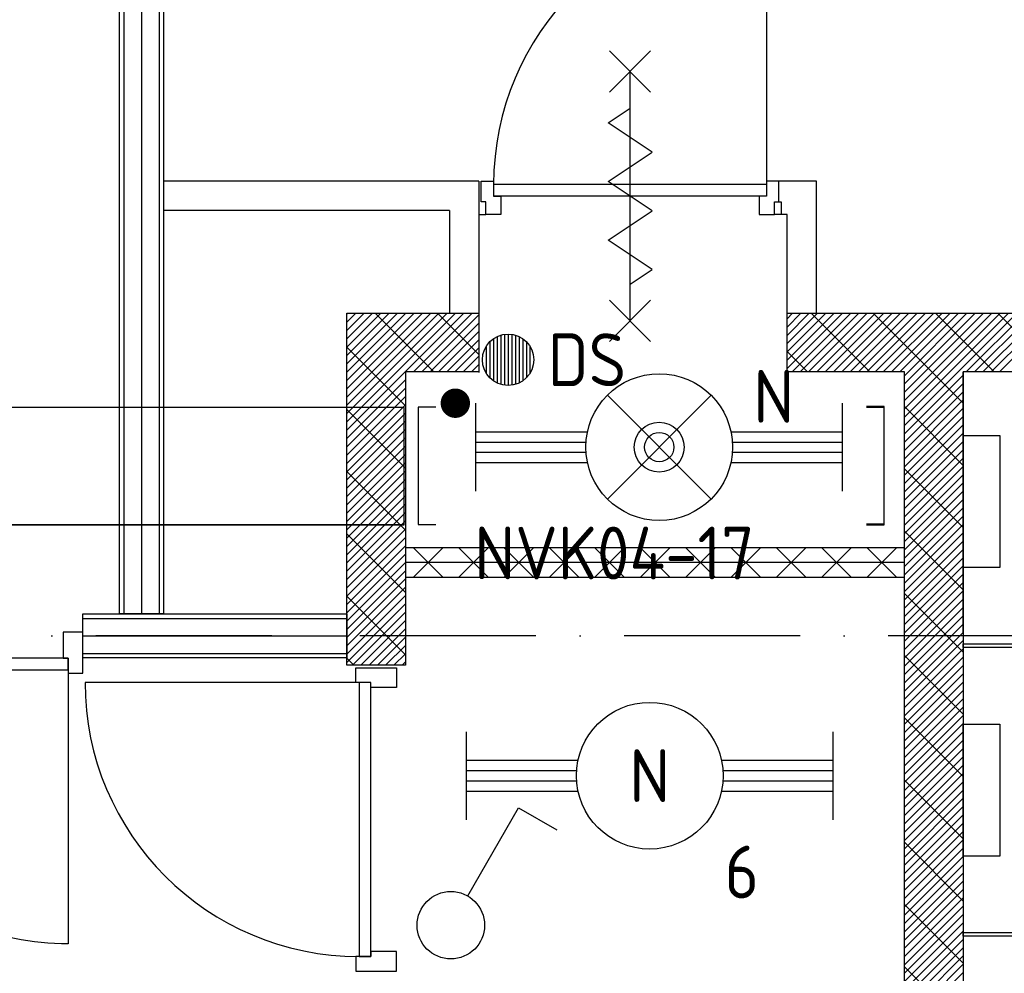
# Model space of a CAD drawing. Header units: millimetres. Extents: x -6587 to 112313, y 244 to 84344.
# Tile 22 of 63: x 26184 to 29539, y 49557 to 52807. Entities that reach past the tile are written whole.
import ezdxf
from ezdxf.enums import TextEntityAlignment as Align

# ---------------------------------------------------------------- set-up
doc = ezdxf.new("R2010")
doc.units = ezdxf.units.MM
doc.header["$LTSCALE"] = 100
doc.header["$PDMODE"] = 1
doc.linetypes.add('DASHDOT', pattern=[9, 6, -1.5, 0, -1.5])
doc.layers.get('0').update_dxf_attribs({"color": 9, "linetype": 'CONTINUOUS'})
for name, color, linetype in [('AL$1----_ALGEMEEN', 7, 'CONTINUOUS'), ('AL$7----_STRAMIEN', 1, 'DASHDOT'), ('AL22----_BINNENWAND', 7, 'CONTINUOUS'), ('AL22----_CAMPINGWANDJE', 1, 'CONTINUOUS'), ('AL28----_KONSTRUKTIE', 3, 'CONTINUOUS'), ('AL32----_BINNENKOZ', 7, 'CONTINUOUS'), ('AL32----_DRAAIRICHTING', 1, 'CONTINUOUS'), ('AL74----_INRSANITAIR', 7, 'CONTINUOUS'), ('ALL-----_REFLIJNEN', 8, 'CONTINUOUS'), ('ALXA7---_KALKZVUIL', 1, 'CONTINUOUS'), ('ALXAA---_GEWBETON', 12, 'CONTINUOUS'), ('ALXAB---_PREFABBETON', 1, 'CONTINUOUS'), ('BOUW', 8, 'CONTINUOUS'), ('EB63101-_ATTRIB', 2, 'CONTINUOUS'), ('EB63501-_ATTRIB', 2, 'CONTINUOUS'), ('EB6521--_ATTRIB', 2, 'CONTINUOUS'), ('EL63101-_LICHT-ARM', 3, 'CONTINUOUS'), ('EL63102-_LICHT-SCH', 3, 'CONTINUOUS'), ('EL63501-_NOODVRL-ARM', 3, 'CONTINUOUS'), ('EL6521--_BEWAKING', 3, 'CONTINUOUS'), ('KABELGOOT1', 8, 'CONTINUOUS'), ('LIJN025', 10, 'CONTINUOUS')]:
    doc.layers.add(name, color=color, linetype=linetype)
doc.styles.add('1_8', font='iso', dxfattribs={"width": 0.7, "height": 1.8})
doc.styles.add('2_0', font='iso', dxfattribs={"height": 200})
doc.styles.get("Standard").update_dxf_attribs({"font": 'iso.shx'})

# ---------------------------------------------------------------- blocks, each defined once
blk = doc.blocks.new('ES3S1')
blk.add_lwpolyline([(0.575, 0.996), (2.309, 4), (3.608, 3.25)])
blk.add_circle((0, 0), 1.15)
at = {"style": '1_8'}
for tag, flags, p in [('SCHAK', 8, (3, 5.5)), ('KAST', 9, (-3, 0.5)), ('M_CODE', 9, (0, 0)), ('DOEL', 9, (-3, -2)), ('GROEP', 9, (-3, -4.5))]:
    blk.add_attdef(tag, text='', height=1.8, dxfattribs=dict(at, flags=flags)).set_placement(p, align=Align.MIDDLE_CENTER)
blk = doc.blocks.new('EJ3T20')
at = {"color": 0}
for p, q in [((-6.25, -1.5), (-6.25, 1.5)), ((6.25, -1.5), (6.25, 1.5)), ((-6.25, 0.525), (-2.444, 0.525)), ((2.444, 0.525), (6.25, 0.525)), ((-6.25, 0.175), (-2.494, 0.175)), ((2.494, 0.175), (6.25, 0.175)), ((-6.25, -0.175), (-2.494, -0.175)), ((2.494, -0.175), (6.25, -0.175)), ((-6.25, -0.525), (-2.444, -0.525)), ((2.444, -0.525), (6.25, -0.525))]:
    blk.add_line(p, q, dxfattribs=at)
blk.add_circle((0, 0), 2.5, dxfattribs=at)
at = {"color": 6, "style": '1_8'}
for tag, flags, p in [('SCHAK', 8, (3.5, 2.75)), ('A_CODE', 8, (0, 0)), ('GROEP', 8, (-3.5, -2.75)), ('KAST', 9, (3.5, -2.75))]:
    blk.add_attdef(tag, text='', height=1.8, dxfattribs=dict(at, flags=flags)).set_placement(p, align=Align.MIDDLE)
blk = doc.blocks.new('EJ3T21')
at = {"color": 0}
for p, q in [((-1.768, 1.768), (1.768, -1.768)), ((1.768, 1.768), (-1.768, -1.768)), ((-6.25, -1.5), (-6.25, 1.5)), ((6.25, -1.5), (6.25, 1.5)), ((-6.25, 0.525), (-2.444, 0.525)), ((2.444, 0.525), (6.25, 0.525)), ((-6.25, 0.175), (-2.494, 0.175)), ((2.494, 0.175), (6.25, 0.175)), ((-6.25, -0.175), (-2.494, -0.175)), ((2.494, -0.175), (6.25, -0.175)), ((-6.25, -0.525), (-2.444, -0.525)), ((2.444, -0.525), (6.25, -0.525))]:
    blk.add_line(p, q, dxfattribs=at)
at = {"color": 6}
blk.add_lwpolyline([(1.768, -1.768), (1.75, -1.75)], dxfattribs=at)
at = {"color": 0}
for radius in [2.5, 0.85, 0.5]:
    blk.add_circle((0, 0), radius, dxfattribs=at)
at = {"color": 6, "style": '1_8'}
for tag, flags, p in [('A_CODE', 8, (-3.5, 2.75)), ('SCHAK', 8, (3.5, 2.75)), ('GROEP', 8, (-3.5, -2.75)), ('KAST', 9, (3.5, -2.75))]:
    blk.add_attdef(tag, text='', height=1.8, dxfattribs=dict(at, flags=flags)).set_placement(p, align=Align.MIDDLE)
blk = doc.blocks.new('ES652102')
for p, q in [((-1, 1.436), (-1, -1.436)), ((-0.75, 1.581), (-0.75, -1.581)), ((-0.5, 1.677), (-0.5, -1.677)), ((-0.25, 1.732), (-0.25, -1.732)), ((0, 1.75), (0, -1.75)), ((0.25, 1.732), (0.25, -1.732)), ((0.5, 1.677), (0.5, -1.677)), ((0.75, 1.581), (0.75, -1.581)), ((1, 1.436), (1, -1.436)), ((-1.5, 0.901), (-1.5, -0.901)), ((-1.25, 1.225), (-1.25, -1.225)), ((1.25, 1.225), (1.25, -1.225)), ((1.5, -0.901), (1.5, 0.901))]:
    blk.add_line(p, q)
blk.add_circle((0, 0), 1.75)
at = {"style": '1_8'}
for tag, p in [('NUMMER', (0, 3.5)), ('CODE', (0, 0))]:
    blk.add_attdef(tag, text='', height=1.8, dxfattribs=at).set_placement(p, align=Align.MIDDLE)
at = {"style": '1_8', "flags": 9}
blk.add_attdef('M_CODE', text='', height=1.8, dxfattribs=at).set_placement((0, 0), align=Align.MIDDLE)
blk = doc.blocks.new('ES3G01')
at = {"color": 0}
for p, q in [((-1.768, 1.768), (1.768, -1.768)), ((1.768, 1.768), (-1.768, -1.768))]:
    blk.add_line(p, q, dxfattribs=at)
at = {"color": 6}
blk.add_lwpolyline([(1.768, -1.768), (1.75, -1.75)], dxfattribs=at)
blk.add_circle((0, 0), 2.5)
at = {"color": 0}
for radius in [0.85, 0.5]:
    blk.add_circle((0, 0), radius, dxfattribs=at)
at = {"color": 6, "style": '1_8'}
for tag, flags, p in [('A_CODE', 8, (-3.5, 2.75)), ('SCHAK', 8, (3.5, 2.75)), ('GROEP', 8, (-3.5, -2.75)), ('KAST', 9, (3.5, -2.75))]:
    blk.add_attdef(tag, text='', height=1.8, dxfattribs=dict(at, flags=flags)).set_placement(p, align=Align.MIDDLE)
blk = doc.blocks.new('EH100003')
blk.add_lwpolyline([(-1, -0.5), (0, -0.5), (0, 0.5), (-1, 0.5)])
at = {"style": '2_0', "flags": 9}
for tag in ['FUNCTIE', 'SCHOT']:
    blk.add_attdef(tag, text='', height=0.5, dxfattribs=at).set_placement((0, 0), align=Align.MIDDLE)
blk = doc.blocks.new('EH100000')
at = {"linetype": 'ByBlock'}
for p, q in [((1, 0.5), (0, 0.5)), ((1, 0.5, 1), (0, 0.5, 1)), ((0, -0.5, 1), (1, -0.5, 1)), ((1, -0.5), (0, -0.5))]:
    blk.add_line(p, q, dxfattribs=at)
at = {"linetype": 'ByBlock', "invisible_edges": 15}
for points in [[(1, -0.5), (0, -0.5), (0, 0.5), (1, 0.5)], [(0, 0.5), (1, 0.5), (1, 0.5, 1), (0, 0.5, 1)], [(0, -0.5, 1), (1, -0.5, 1), (1, -0.5), (0, -0.5)]]:
    blk.add_3dface(points, dxfattribs=at)
at = {"linetype": 'ByBlock', "style": '2_0', "flags": 8}
blk.add_attdef('FUNCTIE', text='', height=0.5, dxfattribs=at).set_placement((0.5, 0), align=Align.MIDDLE)
at = {"linetype": 'ByBlock', "flags": 9}
blk.add_attdef('SCHOT', text='', height=0.5, dxfattribs=at).set_placement((0.5, 0), align=Align.MIDDLE)
blk = doc.blocks.new('EH100005')
blk.add_lwpolyline([(-1, -0.5), (0, -0.5), (0, 0.5), (-1, 0.5)])
at = {"style": '2_0', "flags": 9}
blk.add_attdef('HULPSTUK', text='', height=0.5, dxfattribs=at).set_placement((0, 0), align=Align.MIDDLE)
blk = doc.blocks.new('A$Cb38f1ce1')
at = {"layer": 'AL$1----_ALGEMEEN', "color": 8}
blk.add_line((26147.7, 44189.8), (26147.7, 45080), dxfattribs=at)
at = {"layer": 'AL$7----_STRAMIEN', "color": 1}
blk.add_line((35493.2, 44180), (750, 44180), dxfattribs=at)
at = {"layer": 'AL22----_BINNENWAND', "color": 8}
for p, q in [((23272.7, 44255), (23272.7, 51290)), ((23422.7, 51290), (23422.7, 44255)), ((24497.7, 45730), (23422.7, 45730)), ((24497.7, 45730), (24497.7, 45078)), ((24397.7, 45630), (23422.7, 45630)), ((24397.7, 45630), (24397.7, 45278.7)), ((25947.7, 44480), (24247.7, 44480)), ((24247.7, 44480), (24247.7, 44380)), ((25947.7, 44480), (24247.7, 44480)), ((24247.7, 44480), (24247.7, 44380)), ((25947.7, 44380), (25947.7, 44480)), ((25947.7, 44380), (25947.7, 44480)), ((24247.7, 44380), (25947.7, 44380)), ((24247.7, 44380), (25947.7, 44380)), ((23147.9, 44255), (24047.7, 44255)), ((23147.9, 44105), (23147.9, 44255)), ((23422.7, 44255), (23272.7, 44255)), ((24047.7, 44255), (24047.7, 44105)), ((24047.7, 44105), (23147.9, 44105))]:
    blk.add_line(p, q, dxfattribs=at)
at = {"layer": 'AL22----_BINNENWAND', "color": 8, "linetype": 'Continuous'}
for p, q in [((23287.7, 51290), (23287.7, 44255)), ((23407.7, 51290), (23407.7, 44255)), ((23147.9, 44240), (24047.7, 44240)), ((23147.9, 44120), (24047.7, 44120))]:
    blk.add_line(p, q, dxfattribs=at)
at = {"layer": 'AL22----_CAMPINGWANDJE', "color": 8}
for p, q in [((26147.7, 44153.5), (27391.2, 44153.5)), ((26147.7, 44140.5), (26147.7, 44153.5)), ((27391.2, 44140.5), (26147.7, 44140.5)), ((26147.7, 43169.5), (27391.2, 43169.5)), ((26147.7, 43156.5), (26147.7, 43169.5)), ((27391.2, 43156.5), (26147.7, 43156.5))]:
    blk.add_line(p, q, dxfattribs=at)
at = {"layer": 'AL28----_KONSTRUKTIE', "color": 8}
for p, q in [((24047.7, 44080), (24047.7, 45280)), ((25547.7, 45280), (30647.7, 45280)), ((24247.7, 45080), (24247.7, 44080)), ((25947.7, 40530), (25947.7, 45080)), ((30447.7, 45080), (26147.7, 45080)), ((26147.7, 45080), (26147.7, 42230)), ((24247.7, 44080), (24047.7, 44080))]:
    blk.add_line(p, q, dxfattribs=at)
at = {"layer": 'AL32----_BINNENKOZ', "color": 8}
for p, q in [((24078.2, 44021.5), (24078.2, 44071.5)), ((24078.2, 44071.5), (24217.2, 44071.5)), ((24217.2, 44071.5), (24217.2, 44004.5)), ((24129.2, 44021.5), (24078.2, 44021.5)), ((24129.2, 44021.5), (24089.2, 44021.5)), ((24089.2, 44021.5), (24089.2, 43087.5)), ((24089.2, 44021.5), (24089.2, 43087.5)), ((24129.2, 43087.5), (24129.2, 44021.5)), ((24129.2, 44004.5), (24129.2, 44021.5)), ((24217.2, 44004.5), (24129.2, 44004.5)), ((24129.2, 43087.5), (24078.2, 43087.5)), ((24078.2, 43087.5), (24078.2, 43037.5)), ((24089.2, 43087.5), (24129.2, 43087.5)), ((24129.2, 43104.5), (24129.2, 43087.5)), ((24217.2, 43104.5), (24129.2, 43104.5)), ((24217.2, 43037.5), (24217.2, 43104.5)), ((24078.2, 43037.5), (24217.2, 43037.5))]:
    blk.add_line(p, q, dxfattribs=at)
for points in [[(23080.9, 44104.5), (23097.9, 44104.5), (23097.9, 44053.5), (23147.9, 44053.5), (23147.9, 44192.5), (23080.9, 44192.5)], [(22163.9, 44104.5), (22163.9, 44064.5), (23097.9, 44064.5), (23097.9, 44104.5)]]:
    blk.add_lwpolyline(points, close=True, dxfattribs=at)
at = {"layer": 'AL32----_DRAAIRICHTING', "color": 8}
for p, q in [((25477.7, 46649), (25477.7, 45719)), ((24505.7, 45730), (24547.7, 45730)), ((24505.7, 45660), (24505.7, 45730)), ((24547.7, 45730), (24547.7, 45679)), ((25477.7, 45719), (24547.7, 45719)), ((25647.7, 45730), (25477.7, 45730)), ((25477.7, 45730), (25477.7, 45679)), ((25519.7, 45660), (25519.7, 45730)), ((25647.7, 45278.7), (25647.7, 45730)), ((25477.7, 45679), (24547.7, 45679)), ((24547.7, 45679), (24572.7, 45679)), ((24572.7, 45679), (24572.7, 45616)), ((25477.7, 45679), (25452.7, 45679)), ((25452.7, 45679), (25452.7, 45616)), ((24520.7, 45660), (24505.7, 45660)), ((24520.7, 45616), (24520.7, 45660)), ((25504.7, 45660), (25527.7, 45660)), ((25504.7, 45616), (25504.7, 45660)), ((25504.7, 45660), (25519.7, 45660)), ((25527.7, 45660), (25527.7, 45616)), ((24497.7, 45616), (24520.7, 45616)), ((24572.7, 45616), (24520.7, 45616)), ((25452.7, 45616), (25504.7, 45616)), ((25547.7, 45616), (25504.7, 45616)), ((25547.7, 45082.7), (25547.7, 45616)), ((24047.7, 45277.3), (24050.3, 45280)), ((24047.7, 45249.1), (24078.6, 45280)), ((24047.7, 45220.8), (24106.9, 45280)), ((24047.7, 45192.5), (24135.2, 45280)), ((24047.7, 45164.2), (24163.5, 45280)), ((24047.7, 45135.9), (24191.7, 45280)), ((24047.7, 45107.6), (24220, 45280)), ((24047.7, 45079.3), (24248.3, 45280)), ((24047.7, 45051.1), (24276.6, 45280)), ((24047.7, 45022.8), (24304.9, 45280)), ((24047.7, 44994.5), (24333.2, 45280)), ((24047.7, 44966.2), (24361.5, 45280)), ((24047.7, 44937.9), (24389.7, 45280)), ((24047.7, 44909.6), (24418, 45280)), ((24047.7, 44881.4), (24446.3, 45280)), ((24047.7, 45280), (24497.7, 45280)), ((24144.4, 45280), (24344.4, 45080)), ((24274.6, 45080), (24474.6, 45280)), ((24302.9, 45080), (24497.7, 45274.8)), ((24356.5, 45280), (24497.7, 45138.8)), ((25547.7, 45261.1), (25566.6, 45280)), ((25547.7, 45232.8), (25594.8, 45280)), ((25547.7, 45204.5), (25623.1, 45280)), ((25547.7, 45176.3), (25651.4, 45280)), ((25547.7, 45148), (25679.7, 45280)), ((25547.7, 45119.7), (25708, 45280)), ((25547.7, 45091.4), (25736.3, 45280)), ((25564.5, 45080), (25764.5, 45280)), ((25592.8, 45080), (25792.8, 45280)), ((25621.1, 45080), (25821.1, 45280)), ((25629.3, 45280), (25829.3, 45080)), ((25649.4, 45080), (25849.4, 45280)), ((25677.7, 45080), (25877.7, 45280)), ((25706, 45080), (25906, 45280)), ((25734.2, 45080), (25934.2, 45280)), ((25762.5, 45080), (25962.5, 45280)), ((25790.8, 45080), (25990.8, 45280)), ((25819.1, 45080), (26019.1, 45280)), ((25841.4, 45280), (26147.7, 44973.7)), ((25847.4, 45080), (26047.4, 45280)), ((25875.7, 45080), (26075.7, 45280)), ((25904, 45080), (26104, 45280)), ((25932.2, 45080), (26132.2, 45280)), ((25947.7, 45067.1), (26160.5, 45280)), ((25947.7, 45038.9), (26188.8, 45280)), ((25947.7, 45010.6), (26217.1, 45280)), ((25947.7, 44982.3), (26245.4, 45280)), ((25947.7, 44954), (26273.7, 45280)), ((25947.7, 44925.7), (26301.9, 45280)), ((25947.7, 44897.4), (26330.2, 45280)), ((26053.6, 45280), (26253.6, 45080)), ((26158.5, 45080), (26358.5, 45280)), ((26186.8, 45080), (26386.8, 45280)), ((26215.1, 45080), (26415.1, 45280)), ((26243.4, 45080), (26443.4, 45280)), ((26265.7, 45280), (26465.7, 45080)), ((26271.6, 45080), (26471.6, 45280)), ((24331.2, 45080), (24497.7, 45246.5)), ((24359.4, 45080), (24497.7, 45218.2)), ((24047.7, 45164.6), (24247.7, 44964.6)), ((24387.7, 45080), (24497.7, 45189.9)), ((24497.7, 45170), (24497.7, 45126)), ((24416, 45080), (24497.7, 45161.7)), ((24444.3, 45080), (24497.7, 45133.4)), ((25547.7, 45149.5), (25617.2, 45080)), ((24472.6, 45080), (24497.7, 45105.1)), ((24497.7, 45080), (24247.7, 45080)), ((25947.7, 45080), (25547.7, 45080)), ((25947.7, 44869.2), (26147.7, 45069.2)), ((24047.7, 44853.1), (24247.7, 45053.1)), ((25947.7, 44840.9), (26147.7, 45040.9)), ((24047.7, 44824.8), (24247.7, 45024.8)), ((24047.7, 44796.5), (24247.7, 44996.5)), ((25947.7, 44812.6), (26147.7, 45012.6)), ((24047.7, 44768.2), (24247.7, 44968.2)), ((25947.7, 44784.3), (26147.7, 44984.3)), ((24047.7, 44952.4), (24247.7, 44752.4)), ((24047.7, 44739.9), (24247.7, 44939.9)), ((25947.7, 44961.6), (26147.7, 44761.6)), ((25947.7, 44756), (26147.7, 44956)), ((24047.7, 44711.7), (24247.7, 44911.7)), ((25947.7, 44727.7), (26147.7, 44927.7)), ((25947.7, 44699.4), (26147.7, 44899.4)), ((24047.7, 44683.4), (24247.7, 44883.4)), ((25947.7, 44671.2), (26147.7, 44871.2)), ((26147.7, 44863.5), (26272.7, 44863.5)), ((24047.7, 44655.1), (24247.7, 44855.1)), ((25947.7, 44642.9), (26147.7, 44842.9)), ((24047.7, 44626.8), (24247.7, 44826.8)), ((24047.7, 44598.5), (24247.7, 44798.5)), ((25947.7, 44614.6), (26147.7, 44814.6)), ((24047.7, 44570.2), (24247.7, 44770.2)), ((25947.7, 44586.3), (26147.7, 44786.3)), ((24047.7, 44541.9), (24247.7, 44741.9)), ((24047.7, 44740.3), (24247.7, 44540.3)), ((25947.7, 44558), (26147.7, 44758)), ((25947.7, 44749.5), (26147.7, 44549.5)), ((25947.7, 44529.7), (26147.7, 44729.7)), ((24047.7, 44513.7), (24247.7, 44713.7)), ((25947.7, 44501.5), (26147.7, 44701.5)), ((24089.2, 44021.5), (23155.2, 44021.5))]:
    blk.add_line(p, q, dxfattribs=at)
for points in [[(25082.7, 46034), (24942.7, 46174)], [(24942.7, 46034), (25082.7, 46174)], [(25012.7, 45254), (25012.7, 46104)], [(25012.7, 45779), (25087.7, 45829), (24937.7, 45929), (25012.7, 45979)], [(25012.7, 45579), (25087.7, 45629), (24937.7, 45729), (25012.7, 45779)], [(25012.7, 45379), (25087.7, 45429), (24937.7, 45529), (25012.7, 45579)], [(25082.7, 45184), (24942.7, 45324)], [(24942.7, 45184), (25082.7, 45324)]]:
    blk.add_lwpolyline(points, dxfattribs=at)
blk.add_lwpolyline([(23097.9, 44064.5), (23097.9, 43130.5, -0.414214), (22163.9, 44064.5, -0.414214)], format="xyb", dxfattribs=at)
for centre, radius, start, end in [((25477.7, 45719), 930, 90, 180), ((24089.2, 44021.5), 934, 180, 270)]:
    blk.add_arc(centre, radius, start, end, dxfattribs=at)
blk.add_point((24047.7, 45280.1), dxfattribs=at)
at = {"layer": 'AL74----_INRSANITAIR', "color": 8, "linetype": 'Continuous'}
for p, q in [((26147.7, 44413.5), (26147.7, 44863.5)), ((26272.7, 44863.5), (26272.7, 44413.5)), ((26272.7, 44413.5), (26147.7, 44413.5)), ((26147.7, 43880), (26272.7, 43880)), ((26147.7, 43430), (26147.7, 43880)), ((26272.7, 43880), (26272.7, 43430)), ((26272.7, 43430), (26147.7, 43430))]:
    blk.add_line(p, q, dxfattribs=at)
at = {"layer": 'ALL-----_REFLIJNEN', "color": 8, "linetype": 'Continuous'}
for p, q in [((23347.7, 51290), (23347.7, 44255)), ((25947.7, 44430), (24247.7, 44430)), ((25947.7, 44430), (24247.7, 44430)), ((23147.9, 44180), (24047.7, 44180))]:
    blk.add_line(p, q, dxfattribs=at)
at = {"layer": 'ALXA7---_KALKZVUIL', "color": 8}
for p, q in [((24274.9, 44380), (24374.9, 44480)), ((24374.9, 44380), (24274.9, 44480)), ((24274.9, 44380), (24374.9, 44480)), ((24374.9, 44380), (24274.9, 44480)), ((24429.5, 44380), (24529.5, 44480)), ((24529.5, 44380), (24429.5, 44480)), ((24429.5, 44380), (24529.5, 44480)), ((24529.5, 44380), (24429.5, 44480)), ((24584, 44380), (24684, 44480)), ((24684, 44380), (24584, 44480)), ((24584, 44380), (24684, 44480)), ((24684, 44380), (24584, 44480)), ((24738.6, 44380), (24838.6, 44480)), ((24838.6, 44380), (24738.6, 44480)), ((24738.6, 44380), (24838.6, 44480)), ((24838.6, 44380), (24738.6, 44480)), ((24893.1, 44380), (24993.1, 44480)), ((24993.1, 44380), (24893.1, 44480)), ((24893.1, 44380), (24993.1, 44480)), ((24993.1, 44380), (24893.1, 44480)), ((25047.7, 44380), (25147.7, 44480)), ((25147.7, 44380), (25047.7, 44480)), ((25047.7, 44380), (25147.7, 44480)), ((25147.7, 44380), (25047.7, 44480)), ((25202.2, 44380), (25302.2, 44480)), ((25302.2, 44380), (25202.2, 44480)), ((25202.2, 44380), (25302.2, 44480)), ((25302.2, 44380), (25202.2, 44480)), ((25356.8, 44380), (25456.8, 44480)), ((25456.8, 44380), (25356.8, 44480)), ((25356.8, 44380), (25456.8, 44480)), ((25456.8, 44380), (25356.8, 44480)), ((25511.3, 44380), (25611.3, 44480)), ((25611.3, 44380), (25511.3, 44480)), ((25511.3, 44380), (25611.3, 44480)), ((25611.3, 44380), (25511.3, 44480)), ((25665.9, 44380), (25765.9, 44480)), ((25765.9, 44380), (25665.9, 44480)), ((25665.9, 44380), (25765.9, 44480)), ((25765.9, 44380), (25665.9, 44480)), ((25820.4, 44380), (25920.4, 44480)), ((25920.4, 44380), (25820.4, 44480)), ((25820.4, 44380), (25920.4, 44480)), ((25920.4, 44380), (25820.4, 44480))]:
    blk.add_line(p, q, dxfattribs=at)
at = {"layer": 'ALXAA---_GEWBETON', "color": 8}
for p, q in [((24047.7, 44485.4), (24247.7, 44685.4)), ((25947.7, 44473.2), (26147.7, 44673.2)), ((24047.7, 44457.1), (24247.7, 44657.1)), ((24047.7, 44428.8), (24247.7, 44628.8)), ((25947.7, 44444.9), (26147.7, 44644.9)), ((24047.7, 44400.5), (24247.7, 44600.5)), ((25947.7, 44416.6), (26147.7, 44616.6)), ((24047.7, 44372.2), (24247.7, 44572.2)), ((25947.7, 44388.3), (26147.7, 44588.3)), ((25947.7, 44360), (26147.7, 44560)), ((24047.7, 44344), (24247.7, 44544)), ((25947.7, 44331.8), (26147.7, 44531.8)), ((24047.7, 44315.7), (24247.7, 44515.7)), ((25947.7, 44303.5), (26147.7, 44503.5)), ((24047.7, 44287.4), (24247.7, 44487.4)), ((24047.7, 44259.1), (24247.7, 44459.1)), ((25947.7, 44275.2), (26147.7, 44475.2)), ((24047.7, 44230.8), (24247.7, 44430.8)), ((25947.7, 44246.9), (26147.7, 44446.9)), ((24047.7, 44202.5), (24247.7, 44402.5)), ((25947.7, 44218.6), (26147.7, 44418.6)), ((24047.7, 44174.3), (24247.7, 44374.3)), ((25947.7, 44190.3), (26147.7, 44390.3)), ((25947.7, 44162), (26147.7, 44362)), ((24047.7, 44146), (24247.7, 44346)), ((25947.7, 44133.8), (26147.7, 44333.8)), ((24047.7, 44117.7), (24247.7, 44317.7)), ((25947.7, 44105.5), (26147.7, 44305.5)), ((24047.7, 44089.4), (24247.7, 44289.4)), ((24066.6, 44080), (24247.7, 44261.1)), ((25947.7, 44077.2), (26147.7, 44277.2)), ((24094.8, 44080), (24247.7, 44232.8)), ((25947.7, 44048.9), (26147.7, 44248.9)), ((24123.1, 44080), (24247.7, 44204.5)), ((25947.7, 44020.6), (26147.7, 44220.6)), ((25947.7, 43992.3), (26147.7, 44192.3)), ((24151.4, 44080), (24247.7, 44176.3)), ((25947.7, 43964.1), (26147.7, 44164.1)), ((24179.7, 44080), (24247.7, 44148)), ((25947.7, 43935.8), (26147.7, 44135.8)), ((24208, 44080), (24247.7, 44119.7)), ((24236.3, 44080), (24247.7, 44091.4)), ((25947.7, 43907.5), (26147.7, 44107.5)), ((25947.7, 43879.2), (26147.7, 44079.2)), ((25947.7, 43850.9), (26147.7, 44050.9)), ((25947.7, 43822.6), (26147.7, 44022.6)), ((25947.7, 43794.4), (26147.7, 43994.4)), ((25947.7, 43766.1), (26147.7, 43966.1)), ((25947.7, 43737.8), (26147.7, 43937.8)), ((25947.7, 43709.5), (26147.7, 43909.5)), ((25947.7, 43681.2), (26147.7, 43881.2)), ((25947.7, 43652.9), (26147.7, 43852.9)), ((25947.7, 43624.6), (26147.7, 43824.6)), ((25947.7, 43596.4), (26147.7, 43796.4)), ((25947.7, 43568.1), (26147.7, 43768.1)), ((25947.7, 43539.8), (26147.7, 43739.8)), ((25947.7, 43511.5), (26147.7, 43711.5)), ((25947.7, 43483.2), (26147.7, 43683.2)), ((25947.7, 43454.9), (26147.7, 43654.9)), ((25947.7, 43426.7), (26147.7, 43626.7)), ((25947.7, 43398.4), (26147.7, 43598.4)), ((25947.7, 43370.1), (26147.7, 43570.1)), ((25947.7, 43341.8), (26147.7, 43541.8)), ((25947.7, 43313.5), (26147.7, 43513.5)), ((25947.7, 43285.2), (26147.7, 43485.2)), ((25947.7, 43257), (26147.7, 43457)), ((25947.7, 43228.7), (26147.7, 43428.7)), ((25947.7, 43200.4), (26147.7, 43400.4)), ((25947.7, 43172.1), (26147.7, 43372.1)), ((25947.7, 43143.8), (26147.7, 43343.8)), ((25947.7, 43115.5), (26147.7, 43315.5)), ((25947.7, 43087.2), (26147.7, 43287.2)), ((25947.7, 43059), (26147.7, 43259)), ((25947.7, 43030.7), (26147.7, 43230.7)), ((25947.7, 43002.4), (26147.7, 43202.4)), ((25947.7, 42974.1), (26147.7, 43174.1)), ((25947.7, 42945.8), (26147.7, 43145.8)), ((25947.7, 42917.5), (26147.7, 43117.5)), ((25947.7, 42889.3), (26147.7, 43089.3)), ((25947.7, 42861), (26147.7, 43061)), ((25947.7, 42832.7), (26147.7, 43032.7))]:
    blk.add_line(p, q, dxfattribs=at)
at = {"layer": 'ALXAB---_PREFABBETON', "color": 8}
for p, q in [((24047.7, 44528.2), (24247.7, 44328.2)), ((25947.7, 44537.3), (26147.7, 44337.3)), ((25947.7, 44325.2), (26147.7, 44125.2)), ((24047.7, 44316), (24247.7, 44116)), ((24047.7, 44103.9), (24071.6, 44080)), ((25947.7, 44113.1), (26147.7, 43913.1)), ((25947.7, 43901), (26147.7, 43701)), ((25947.7, 43688.8), (26147.7, 43488.8)), ((25947.7, 43476.7), (26147.7, 43276.7)), ((25947.7, 43264.6), (26147.7, 43064.6)), ((25947.7, 43052.4), (26147.7, 42852.4))]:
    blk.add_line(p, q, dxfattribs=at)
at = {"layer": 'BOUW', "const_width": 49.8}
blk.add_lwpolyline([(24392.1, 44973.3, 1), (24442.3, 44973.3, 1)], format="xyb", close=True, dxfattribs=at)
at = {"layer": 'KABELGOOT1', "yscale": 400}
for name, p, xscale, zscale in [('EH100003', (25878.3, 44762.6), 60, 3650), ('EH100000', (22440, 44758.6, 3650), 1803.335979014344, 60), ('EH100005', (24242.3, 44758.6, 3650), 60, 60), ('EH100003', (25878.7, 44758.6), 60, 3650)]:
    blk.add_blockref(name, p, dxfattribs=dict(at, xscale=xscale, zscale=zscale))
at = {"layer": 'KABELGOOT1', "xscale": 60, "yscale": 400, "zscale": 3650, "rotation": 180}
blk.add_blockref('EH100003', (24290.3, 44759.6, 2750), dxfattribs=at)

msp = doc.modelspace()

# ---------------------------------------------------------------- block references
at = {"layer": 'EL63101-_LICHT-ARM'}
ref = msp.add_blockref('EJ3T20', (28330.9, 50230.6, 3500), dxfattribs=dict(at, xscale=100, yscale=100, zscale=100))
ref.add_attrib('A_CODE', 'N', dxfattribs={"layer": 'EB63101-_ATTRIB', "color": 1, "height": 180, "style": '1_8', "flags": 8}).set_placement((28330.9, 50230.6, 3500), align=Align.MIDDLE)
ref.add_attrib('GROEP', '6', dxfattribs={"layer": 'EB63101-_ATTRIB', "color": 1, "height": 180, "style": '1_8', "flags": 8}).set_placement((28644.7, 49902.5, 3500), align=Align.MIDDLE)
at = {"layer": 'EL63102-_LICHT-SCH', "xscale": 100, "yscale": 100, "zscale": 100}
msp.add_blockref('ES3S1', (27653, 49721, 1050), dxfattribs=at)
at = {"layer": 'EL63501-_NOODVRL-ARM'}
ref = msp.add_blockref('EJ3T21', (28363.2, 51350.4, 3500), dxfattribs=dict(at, xscale=100, yscale=100, zscale=100))
ref.add_attrib('A_CODE', 'N', dxfattribs={"layer": 'EB63501-_ATTRIB', "color": 1, "height": 180, "style": '1_8', "flags": 8}).set_placement((28753.6, 51523.3, 3500), align=Align.MIDDLE)
ref.add_attrib('GROEP', 'NVK04-17', dxfattribs={"layer": 'EB63501-_ATTRIB', "color": 1, "height": 180, "style": '1_8', "flags": 8}).set_placement((28210.4, 50989.7, 3500), align=Align.MIDDLE)
ref = msp.add_blockref('ES3G01', (25901.5, 49262.5, 2600), dxfattribs=dict(at, xscale=100, yscale=100, zscale=100))
ref.add_attrib('A_CODE', 'T1', dxfattribs={"layer": 'EB63501-_ATTRIB', "color": 1, "height": 180, "style": '1_8', "flags": 8}).set_placement((25551.5, 49537.5, 2600), align=Align.MIDDLE)
ref.add_attrib('GROEP', 'NVK04-17', dxfattribs={"layer": 'EB63501-_ATTRIB', "color": 1, "height": 180, "style": '1_8', "flags": 8}).set_placement((25891.3, 48793.9, 2600), align=Align.MIDDLE)
at = {"layer": 'EL6521--_BEWAKING'}
ref = msp.add_blockref('ES652102', (27848.2, 51648.3), dxfattribs=dict(at, xscale=50, yscale=50, zscale=50))
ref.add_attrib('CODE', 'DS', dxfattribs={"layer": 'EB6521--_ATTRIB', "color": 1, "height": 180, "style": '1_8'}).set_placement((28116.9, 51648.3), align=Align.MIDDLE)
at = {"layer": 'LIJN025'}
msp.add_blockref('A$Cb38f1ce1', (3251.2, 6526.8), dxfattribs=at)

doc.saveas('drawing.dxf')
